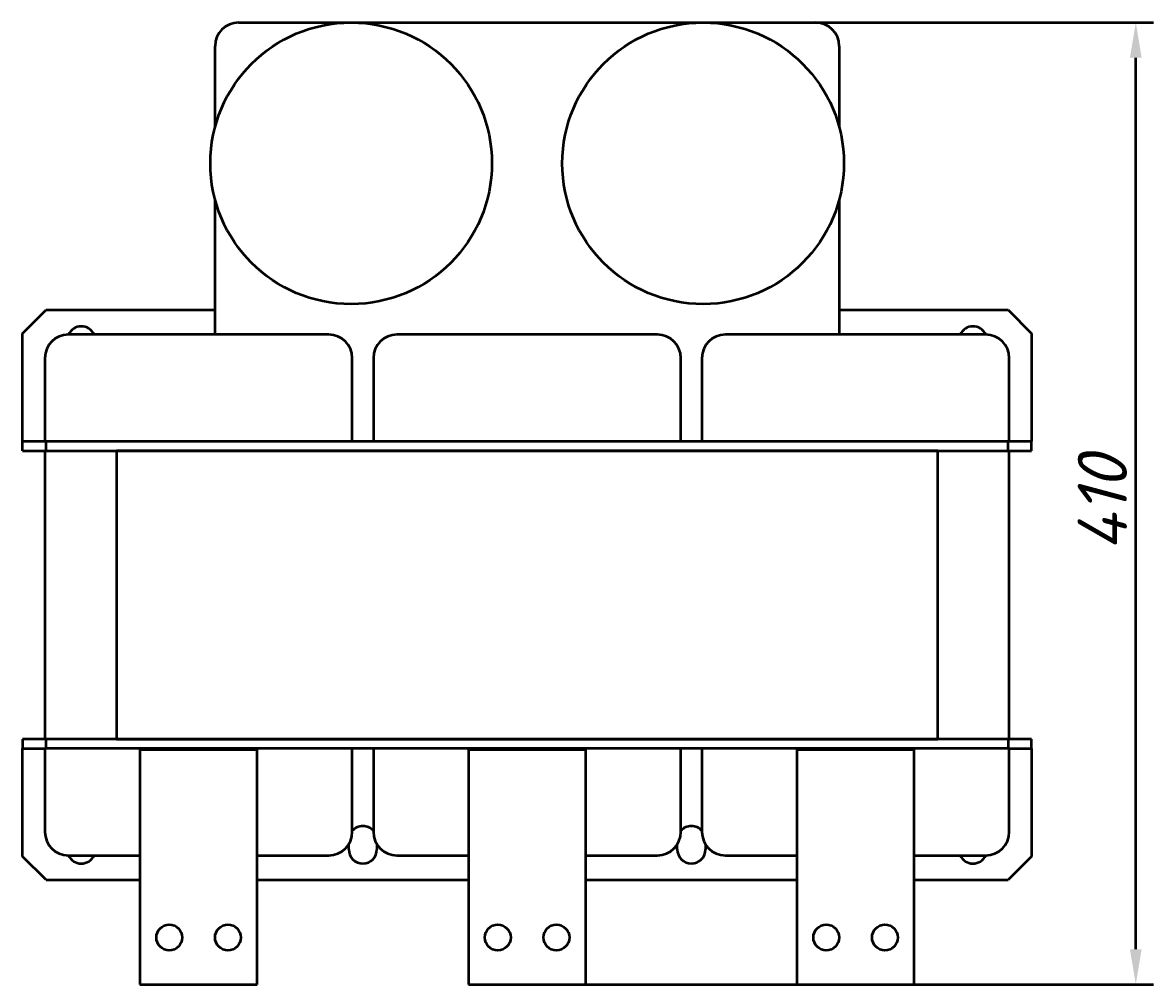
# Model space of a CAD drawing. Header units: millimetres. Extents: x 625 to 2045, y -481 to 1044.
# Tile 1 of 4: x 668 to 1150, y -481 to -71. Entities that reach past the tile are written whole.
import ezdxf

# ---------------------------------------------------------------- set-up
doc = ezdxf.new("R2010")
doc.units = ezdxf.units.MM
doc.layers.get('Defpoints').update_dxf_attribs({"lineweight": 25})
doc.layers.add('Осн_СБ', color=7, linetype='Continuous', lineweight=50)
doc.styles.add('ГОСТ', font='isocpeui.ttf')
doc.dimstyles.new('ISO-25', dxfattribs={"dimtxt": 3.5, "dimasz": 2.5, "dimexe": 1.25, "dimexo": 0.625, "dimtad": 1, "dimdec": 0, "dimtxsty": 'ГОСТ', "dimcen": 2.5, "dimclrd": 256, "dimclre": 256, "dimclrt": 256, "dimadec": 0, "dimazin": 0, "dimtfac": 1, "dimtdec": 0, "dimtmove": 0, "dimatfit": 3, "dimfxl": 1, "dimlwd": -1, "dimlwe": -1, "dimarcsym": 0})

# ---------------------------------------------------------------- blocks, each defined once
blk = doc.blocks.new('*D306')
at = {"layer": 'Defpoints', "color": 0, "transparency": 16777216}
for p in [(882.78, -71.25), (1142.18, -71.25), (882.78, -481.25)]:
    blk.add_point(p, dxfattribs=at)
at = {"layer": 'Осн_СБ', "transparency": 16777216}
for p, q in [((886.53, -71.25), (1149.68, -71.25)), ((1142.18, -466.25), (1142.18, -86.25)), ((886.53, -481.25), (1149.68, -481.25))]:
    blk.add_line(p, q, dxfattribs=at)
for points in [[(1139.68, -86.25), (1144.68, -86.25), (1142.18, -71.25)], [(1139.68, -466.25), (1144.68, -466.25), (1142.18, -481.25)]]:
    blk.add_solid(points, dxfattribs=at)
at = {"layer": 'Осн_СБ', "transparency": 16777216, "insert": (1127.93, -276.25), "char_height": 21, "attachment_point": 5, "rotation": 90, "style": 'ГОСТ'}
blk.add_mtext('410', dxfattribs=at)

msp = doc.modelspace()

# ---------------------------------------------------------------- linework, layer by layer
at = {"layer": 'Осн_СБ'}
for p, q in [((759.78, -71.25), (1005.78, -71.25)), ((749.78, -115.89), (749.78, -81.25)), ((1015.78, -81.25), (1015.78, -115.89)), ((749.78, -204.25), (749.78, -146.62)), ((1015.78, -146.62), (1015.78, -204.25)), ((667.78, -203.75), (677.78, -193.75)), ((677.78, -193.75), (749.78, -193.75)), ((1015.78, -193.75), (1087.78, -193.75)), ((1087.78, -193.75), (1097.78, -203.75)), ((667.78, -249.75), (667.78, -203.75)), ((798.28, -204.25), (687.28, -204.25)), ((938.28, -204.25), (827.28, -204.25)), ((1078.28, -204.25), (967.28, -204.25)), ((1097.78, -203.75), (1097.78, -249.75)), ((677.28, -214.25), (677.28, -249.75)), ((808.28, -249.75), (808.28, -214.25)), ((817.28, -214.25), (817.28, -249.75)), ((948.28, -249.75), (948.28, -214.25)), ((957.28, -214.25), (957.28, -249.75)), ((1088.28, -249.75), (1088.28, -214.25)), ((667.78, -249.75), (677.78, -249.75)), ((667.78, -253.75), (667.78, -249.75)), ((677.78, -249.75), (1087.78, -249.75)), ((677.78, -253.75), (677.78, -249.75)), ((1087.78, -249.75), (1097.78, -249.75)), ((1087.78, -253.75), (1087.78, -249.75)), ((1097.78, -253.75), (1097.78, -249.75)), ((667.78, -253.75), (677.78, -253.75)), ((677.28, -253.75), (677.28, -376.75)), ((677.78, -253.75), (1087.78, -253.75)), ((707.78, -253.75), (707.78, -376.75)), ((1057.78, -253.75), (707.78, -253.75)), ((1057.78, -376.75), (1057.78, -253.75)), ((1087.78, -253.75), (1097.78, -253.75)), ((1088.28, -376.75), (1088.28, -253.75)), ((677.78, -376.75), (667.78, -376.75)), ((667.78, -376.75), (667.78, -380.75)), ((677.78, -380.75), (677.78, -376.75)), ((1087.78, -376.75), (677.78, -376.75)), ((707.78, -376.75), (1057.78, -376.75)), ((1097.78, -376.75), (1087.78, -376.75)), ((1087.78, -376.75), (1087.78, -380.75)), ((1097.78, -380.75), (1097.78, -376.75)), ((667.78, -426.75), (667.78, -380.75)), ((667.78, -380.75), (677.78, -380.75)), ((677.28, -380.75), (677.28, -416.25)), ((1087.78, -380.75), (677.78, -380.75)), ((717.78, -381.25), (717.78, -481.25)), ((767.78, -381.25), (717.78, -381.25)), ((767.78, -481.25), (767.78, -381.25)), ((808.28, -416.25), (808.28, -380.75)), ((817.28, -380.75), (817.28, -416.25)), ((857.78, -381.25), (857.78, -481.25)), ((907.78, -381.25), (857.78, -381.25)), ((907.78, -481.25), (907.78, -381.25)), ((948.28, -416.25), (948.28, -380.75)), ((957.28, -380.75), (957.28, -416.25)), ((997.78, -381.25), (997.78, -481.25)), ((1047.78, -381.25), (997.78, -381.25)), ((1047.78, -481.25), (1047.78, -381.25)), ((1087.78, -380.75), (1097.78, -380.75)), ((1088.28, -416.25), (1088.28, -380.75)), ((1097.78, -380.75), (1097.78, -426.75)), ((806.78, -423.75), (806.78, -421.52)), ((818.78, -421.52), (818.78, -423.75)), ((946.78, -423.75), (946.78, -421.52)), ((958.78, -421.52), (958.78, -423.75)), ((677.78, -436.75), (667.78, -426.75)), ((687.28, -426.25), (717.78, -426.25)), ((767.78, -426.25), (798.28, -426.25)), ((827.28, -426.25), (857.78, -426.25)), ((907.78, -426.25), (938.28, -426.25)), ((967.28, -426.25), (997.78, -426.25)), ((1047.78, -426.25), (1078.28, -426.25)), ((1097.78, -426.75), (1087.78, -436.75)), ((677.78, -436.75), (717.78, -436.75)), ((767.78, -436.75), (857.78, -436.75)), ((907.78, -436.75), (997.78, -436.75)), ((1047.78, -436.75), (1087.78, -436.75)), ((717.78, -481.25), (767.78, -481.25)), ((857.78, -481.25), (907.78, -481.25)), ((997.78, -481.25), (1047.78, -481.25))]:
    msp.add_line(p, q, dxfattribs=at)
for centre, radius in [((807.78, -131.25), 60), ((957.78, -131.25), 60), ((730.28, -461.25), 5.5), ((755.28, -461.25), 5.5), ((870.28, -461.25), 5.5), ((895.28, -461.25), 5.5), ((1010.28, -461.25), 5.5), ((1035.28, -461.25), 5.5)]:
    msp.add_circle(centre, radius, dxfattribs=at)
for centre, radius, start, end in [((759.78, -81.25), 10, 90, 180), ((1005.78, -81.25), 10, 0, 90), ((692.78, -206.75), 6, 24.6243, 155.3757), ((1072.78, -206.75), 6, 24.6243, 155.3757), ((687.28, -214.25), 10, 90, 180), ((798.28, -214.25), 10, 0, 90), ((827.28, -214.25), 10, 90, 180), ((938.28, -214.25), 10, 0, 90), ((967.28, -214.25), 10, 90, 180), ((1078.28, -214.25), 10, 0, 90), ((812.78, -419.75), 6, 41.4096, 138.5904), ((952.78, -419.75), 6, 41.4096, 138.5904), ((687.28, -416.25), 10, 180, 270), ((798.28, -416.25), 10, 270, 0), ((827.28, -416.25), 10, 180, 270), ((938.28, -416.25), 10, 270, 0), ((967.28, -416.25), 10, 180, 270), ((1078.28, -416.25), 10, 270, 0), ((812.78, -423.75), 6, 180, 0), ((952.78, -423.75), 6, 180, 0), ((692.78, -423.75), 6, 204.6243, 335.3757), ((1072.78, -423.75), 6, 204.6243, 335.3757)]:
    msp.add_arc(centre, radius, start, end, dxfattribs=at)

# ---------------------------------------------------------------- dimensions: what is measured, and where the dimension line sits
dim = msp.add_linear_dim(base=(1142.18, -71.25), p1=(882.78, -481.25), p2=(882.78, -71.25), angle=90, dimstyle='ISO-25', dxfattribs=at)
dim.commit()
dim.dimension.update_dxf_attribs({"geometry": '*D306', "text_midpoint": (1127.93, -276.25)})

doc.saveas('drawing.dxf')
